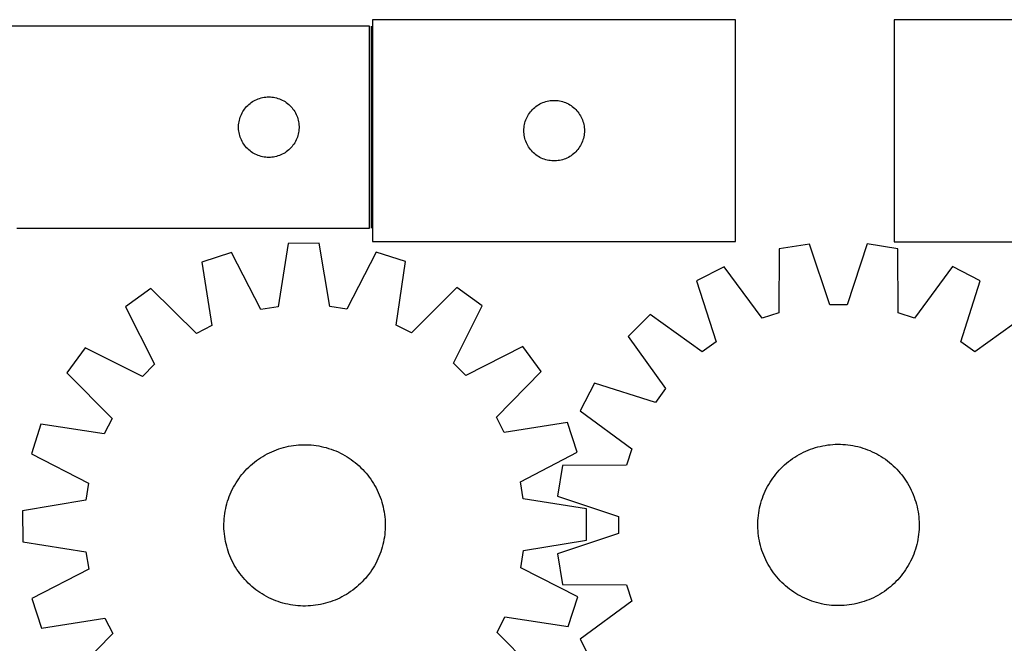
# Model space of a CAD drawing. Header units: millimetres. Extents: x 7 to 1493, y 7 to 2993.
# Tile 9 of 13: x 365 to 853, y 2684 to 2993. Entities that reach past the tile are written whole.
import ezdxf

# ---------------------------------------------------------------- set-up
doc = ezdxf.new("R2010")
doc.units = ezdxf.units.MM
doc.layers.add('COMMON', color=5, linetype='CONTINUOUS', true_color=0x0000ff)
doc.layers.add('CUT', color=7, linetype='CONTINUOUS', true_color=0x000000)

msp = doc.modelspace()

# ---------------------------------------------------------------- linework, layer by layer
at = {"layer": 'COMMON'}
msp.add_line((538.801962, 2990.204369), (538.801962, 2890.204369), dxfattribs=at)
at = {"layer": 'CUT'}
for p, q in [((719.551963, 2993.474639), (539.551963, 2993.474639)), ((539.551963, 2993.474639), (539.551963, 2883.474639)), ((719.551963, 2883.474639), (719.551963, 2993.474639)), ((978.1799, 2993.388458), (798.1799, 2993.388458)), ((798.1799, 2993.388458), (798.1799, 2883.388458)), ((538.051962, 2990.204369), (288.051962, 2990.204369)), ((538.051962, 2890.204369), (538.051962, 2990.204369)), ((482.045153, 2953.949122), (482.76068, 2954.240121)), ((482.76068, 2954.240121), (483.490239, 2954.493899)), ((483.490239, 2954.493899), (484.231895, 2954.709784)), ((484.231895, 2954.709784), (484.983681, 2954.887204)), ((484.983681, 2954.887204), (485.743603, 2955.025687)), ((485.743603, 2955.025687), (486.509647, 2955.124867)), ((486.509647, 2955.124867), (487.27978, 2955.18448)), ((487.27978, 2955.18448), (488.051962, 2955.204369)), ((488.051962, 2955.204369), (488.824143, 2955.18448)), ((488.824143, 2955.18448), (489.594277, 2955.124867)), ((489.594277, 2955.124867), (490.36032, 2955.025687)), ((490.36032, 2955.025687), (491.120243, 2954.887204)), ((491.120243, 2954.887204), (491.872029, 2954.709784)), ((491.872029, 2954.709784), (492.613684, 2954.493899)), ((492.613684, 2954.493899), (493.343243, 2954.240121)), ((493.343243, 2954.240121), (494.05877, 2953.949122)), ((475.606807, 2948.578024), (476.054373, 2949.207583)), ((476.054373, 2949.207583), (476.533755, 2949.813266)), ((476.533755, 2949.813266), (477.043681, 2950.393469)), ((477.043681, 2950.393469), (477.582799, 2950.946651)), ((477.582799, 2950.946651), (478.14968, 2951.471348)), ((478.14968, 2951.471348), (478.74282, 2951.966166)), ((478.74282, 2951.966166), (479.360645, 2952.429794)), ((479.360645, 2952.429794), (480.001519, 2952.861002)), ((480.001519, 2952.861002), (480.663741, 2953.258647)), ((480.663741, 2953.258647), (481.345555, 2953.621675)), ((481.345555, 2953.621675), (482.045153, 2953.949122)), ((494.05877, 2953.949122), (494.758369, 2953.621675)), ((494.758369, 2953.621675), (495.440183, 2953.258647)), ((495.440183, 2953.258647), (496.102405, 2952.861002)), ((496.102405, 2952.861002), (496.743278, 2952.429794)), ((496.743278, 2952.429794), (497.361104, 2951.966166)), ((497.361104, 2951.966166), (497.954244, 2951.471348)), ((497.954244, 2951.471348), (498.521124, 2950.946651)), ((498.521124, 2950.946651), (499.060242, 2950.393469)), ((499.060242, 2950.393469), (499.570168, 2949.813266)), ((499.570168, 2949.813266), (500.04955, 2949.207583)), ((500.04955, 2949.207583), (500.497117, 2948.578024)), ((618.80968, 2948.943802), (619.362863, 2949.48292)), ((619.362863, 2949.48292), (619.943065, 2949.992846)), ((619.943065, 2949.992846), (620.548749, 2950.472228)), ((620.548749, 2950.472228), (621.178307, 2950.919794)), ((621.178307, 2950.919794), (621.830071, 2951.334359)), ((621.830071, 2951.334359), (622.502312, 2951.714821)), ((622.502312, 2951.714821), (623.193247, 2952.060173)), ((623.193247, 2952.060173), (623.901044, 2952.369499)), ((623.901044, 2952.369499), (624.623827, 2952.641978)), ((624.623827, 2952.641978), (625.359678, 2952.876887)), ((625.359678, 2952.876887), (626.106647, 2953.073605)), ((626.106647, 2953.073605), (626.862751, 2953.231609)), ((626.862751, 2953.231609), (627.625987, 2953.350479)), ((627.625987, 2953.350479), (628.394331, 2953.429902)), ((628.394331, 2953.429902), (629.165744, 2953.469666)), ((629.165744, 2953.469666), (629.938181, 2953.469666)), ((629.938181, 2953.469666), (630.709595, 2953.429902)), ((630.709595, 2953.429902), (631.477938, 2953.350479)), ((631.477938, 2953.350479), (632.241174, 2953.231609)), ((632.241174, 2953.231609), (632.997279, 2953.073605)), ((632.997279, 2953.073605), (633.744247, 2952.876887)), ((633.744247, 2952.876887), (634.480098, 2952.641978)), ((634.480098, 2952.641978), (635.202881, 2952.369499)), ((635.202881, 2952.369499), (635.910679, 2952.060173)), ((635.910679, 2952.060173), (636.601614, 2951.714821)), ((636.601614, 2951.714821), (637.273855, 2951.334359)), ((637.273855, 2951.334359), (637.925619, 2950.919794)), ((637.925619, 2950.919794), (638.555177, 2950.472228)), ((638.555177, 2950.472228), (639.16086, 2949.992846)), ((639.16086, 2949.992846), (639.741063, 2949.48292)), ((639.741063, 2949.48292), (640.294246, 2948.943802)), ((473.452996, 2943.649685), (473.649714, 2944.396653)), ((473.649714, 2944.396653), (473.884623, 2945.132504)), ((473.884623, 2945.132504), (474.157102, 2945.855287)), ((474.157102, 2945.855287), (474.466428, 2946.563084)), ((474.466428, 2946.563084), (474.81178, 2947.25402)), ((474.81178, 2947.25402), (475.192242, 2947.926261)), ((475.192242, 2947.926261), (475.606807, 2948.578024)), ((500.497117, 2948.578024), (500.911681, 2947.926261)), ((500.911681, 2947.926261), (501.292144, 2947.25402)), ((501.292144, 2947.25402), (501.637496, 2946.563084)), ((501.637496, 2946.563084), (501.946821, 2945.855287)), ((501.946821, 2945.855287), (502.2193, 2945.132504)), ((502.2193, 2945.132504), (502.45421, 2944.396653)), ((502.45421, 2944.396653), (502.650927, 2943.649685)), ((615.51621, 2943.765921), (615.807209, 2944.481448)), ((615.807209, 2944.481448), (616.134657, 2945.181046)), ((616.134657, 2945.181046), (616.497684, 2945.86286)), ((616.497684, 2945.86286), (616.895329, 2946.525082)), ((616.895329, 2946.525082), (617.326538, 2947.165956)), ((617.326538, 2947.165956), (617.790166, 2947.783781)), ((617.790166, 2947.783781), (618.284984, 2948.376921)), ((618.284984, 2948.376921), (618.80968, 2948.943802)), ((640.294246, 2948.943802), (640.818942, 2948.376921)), ((640.818942, 2948.376921), (641.31376, 2947.783781)), ((641.31376, 2947.783781), (641.777388, 2947.165956)), ((641.777388, 2947.165956), (642.208596, 2946.525082)), ((642.208596, 2946.525082), (642.606241, 2945.86286)), ((642.606241, 2945.86286), (642.969269, 2945.181046)), ((642.969269, 2945.181046), (643.296716, 2944.481448)), ((643.296716, 2944.481448), (643.587715, 2943.765921)), ((473.056935, 2940.590587), (473.096699, 2941.362001)), ((473.056935, 2939.81815), (473.056935, 2940.590587)), ((473.096699, 2939.046737), (473.056935, 2939.81815)), ((473.096699, 2941.362001), (473.176122, 2942.130344)), ((473.176122, 2942.130344), (473.294992, 2942.89358)), ((473.294992, 2942.89358), (473.452996, 2943.649685)), ((502.650927, 2943.649685), (502.808931, 2942.89358)), ((502.808931, 2942.89358), (502.927802, 2942.130344)), ((502.927802, 2942.130344), (503.007225, 2941.362001)), ((503.007225, 2941.362001), (503.046989, 2940.590587)), ((503.046989, 2939.81815), (503.007225, 2939.046737)), ((503.046989, 2940.590587), (503.046989, 2939.81815)), ((614.571851, 2939.246821), (614.631465, 2940.016954)), ((614.631465, 2940.016954), (614.730644, 2940.782998)), ((614.730644, 2940.782998), (614.869127, 2941.54292)), ((614.869127, 2941.54292), (615.046547, 2942.294706)), ((615.046547, 2942.294706), (615.262432, 2943.036362)), ((615.262432, 2943.036362), (615.51621, 2943.765921)), ((643.587715, 2943.765921), (643.841493, 2943.036362)), ((643.841493, 2943.036362), (644.057379, 2942.294706)), ((644.057379, 2942.294706), (644.234798, 2941.54292)), ((644.234798, 2941.54292), (644.373281, 2940.782998)), ((644.373281, 2940.782998), (644.472461, 2940.016954)), ((644.472461, 2940.016954), (644.532074, 2939.246821)), ((473.176122, 2938.278393), (473.096699, 2939.046737)), ((473.294992, 2937.515157), (473.176122, 2938.278393)), ((473.452996, 2936.759052), (473.294992, 2937.515157)), ((473.649714, 2936.012084), (473.452996, 2936.759052)), ((473.884623, 2935.276233), (473.649714, 2936.012084)), ((474.157102, 2934.55345), (473.884623, 2935.276233)), ((474.466428, 2933.845653), (474.157102, 2934.55345)), ((501.946821, 2934.55345), (501.637496, 2933.845653)), ((502.2193, 2935.276233), (501.946821, 2934.55345)), ((502.45421, 2936.012084), (502.2193, 2935.276233)), ((502.650927, 2936.759052), (502.45421, 2936.012084)), ((502.808931, 2937.515157), (502.650927, 2936.759052)), ((502.927802, 2938.278393), (502.808931, 2937.515157)), ((503.007225, 2939.046737), (502.927802, 2938.278393)), ((614.551963, 2938.474639), (614.571851, 2939.246821)), ((614.571851, 2937.702458), (614.551963, 2938.474639)), ((614.631465, 2936.932324), (614.571851, 2937.702458)), ((614.730644, 2936.166281), (614.631465, 2936.932324)), ((614.869127, 2935.406358), (614.730644, 2936.166281)), ((615.046547, 2934.654572), (614.869127, 2935.406358)), ((615.262432, 2933.912917), (615.046547, 2934.654572)), ((644.057379, 2934.654572), (643.841493, 2933.912917)), ((644.234798, 2935.406358), (644.057379, 2934.654572)), ((644.373281, 2936.166281), (644.234798, 2935.406358)), ((644.472461, 2936.932324), (644.373281, 2936.166281)), ((644.532074, 2937.702458), (644.472461, 2936.932324)), ((644.532074, 2939.246821), (644.551963, 2938.474639)), ((644.551963, 2938.474639), (644.532074, 2937.702458)), ((474.81178, 2933.154717), (474.466428, 2933.845653)), ((475.192242, 2932.482477), (474.81178, 2933.154717)), ((475.606807, 2931.830713), (475.192242, 2932.482477)), ((476.054373, 2931.201154), (475.606807, 2931.830713)), ((476.533755, 2930.595471), (476.054373, 2931.201154)), ((477.043681, 2930.015268), (476.533755, 2930.595471)), ((477.582799, 2929.462086), (477.043681, 2930.015268)), ((499.060242, 2930.015268), (498.521124, 2929.462086)), ((499.570168, 2930.595471), (499.060242, 2930.015268)), ((500.04955, 2931.201154), (499.570168, 2930.595471)), ((500.497117, 2931.830713), (500.04955, 2931.201154)), ((500.911681, 2932.482477), (500.497117, 2931.830713)), ((501.292144, 2933.154717), (500.911681, 2932.482477)), ((501.637496, 2933.845653), (501.292144, 2933.154717)), ((615.51621, 2933.183358), (615.262432, 2933.912917)), ((615.807209, 2932.467831), (615.51621, 2933.183358)), ((616.134657, 2931.768232), (615.807209, 2932.467831)), ((616.497684, 2931.086418), (616.134657, 2931.768232)), ((616.895329, 2930.424196), (616.497684, 2931.086418)), ((617.326538, 2929.783323), (616.895329, 2930.424196)), ((617.790166, 2929.165497), (617.326538, 2929.783323)), ((641.777388, 2929.783323), (641.31376, 2929.165497)), ((642.208596, 2930.424196), (641.777388, 2929.783323)), ((642.606241, 2931.086418), (642.208596, 2930.424196)), ((642.969269, 2931.768232), (642.606241, 2931.086418)), ((643.296716, 2932.467831), (642.969269, 2931.768232)), ((643.587715, 2933.183358), (643.296716, 2932.467831)), ((643.841493, 2933.912917), (643.587715, 2933.183358)), ((478.14968, 2928.93739), (477.582799, 2929.462086)), ((478.74282, 2928.442571), (478.14968, 2928.93739)), ((479.360645, 2927.978944), (478.74282, 2928.442571)), ((480.001519, 2927.547735), (479.360645, 2927.978944)), ((480.663741, 2927.15009), (480.001519, 2927.547735)), ((481.345555, 2926.787062), (480.663741, 2927.15009)), ((482.045153, 2926.459615), (481.345555, 2926.787062)), ((482.76068, 2926.168616), (482.045153, 2926.459615)), ((483.490239, 2925.914838), (482.76068, 2926.168616)), ((484.231895, 2925.698953), (483.490239, 2925.914838)), ((484.983681, 2925.521533), (484.231895, 2925.698953)), ((485.743603, 2925.38305), (484.983681, 2925.521533)), ((486.509647, 2925.28387), (485.743603, 2925.38305)), ((487.27978, 2925.224257), (486.509647, 2925.28387)), ((488.051962, 2925.204369), (487.27978, 2925.224257)), ((488.824143, 2925.224257), (488.051962, 2925.204369)), ((489.594277, 2925.28387), (488.824143, 2925.224257)), ((490.36032, 2925.38305), (489.594277, 2925.28387)), ((491.120243, 2925.521533), (490.36032, 2925.38305)), ((491.872029, 2925.698953), (491.120243, 2925.521533)), ((492.613684, 2925.914838), (491.872029, 2925.698953)), ((493.343243, 2926.168616), (492.613684, 2925.914838)), ((494.05877, 2926.459615), (493.343243, 2926.168616)), ((494.758369, 2926.787062), (494.05877, 2926.459615)), ((495.440183, 2927.15009), (494.758369, 2926.787062)), ((496.102405, 2927.547735), (495.440183, 2927.15009)), ((496.743278, 2927.978944), (496.102405, 2927.547735)), ((497.361104, 2928.442571), (496.743278, 2927.978944)), ((497.954244, 2928.93739), (497.361104, 2928.442571)), ((498.521124, 2929.462086), (497.954244, 2928.93739)), ((618.284984, 2928.572357), (617.790166, 2929.165497)), ((618.80968, 2928.005477), (618.284984, 2928.572357)), ((619.362863, 2927.466359), (618.80968, 2928.005477)), ((619.943065, 2926.956433), (619.362863, 2927.466359)), ((620.548749, 2926.477051), (619.943065, 2926.956433)), ((621.178307, 2926.029484), (620.548749, 2926.477051)), ((621.830071, 2925.61492), (621.178307, 2926.029484)), ((622.502312, 2925.234457), (621.830071, 2925.61492)), ((623.193247, 2924.889105), (622.502312, 2925.234457)), ((623.901044, 2924.57978), (623.193247, 2924.889105)), ((635.910679, 2924.889105), (635.202881, 2924.57978)), ((636.601614, 2925.234457), (635.910679, 2924.889105)), ((637.273855, 2925.61492), (636.601614, 2925.234457)), ((637.925619, 2926.029484), (637.273855, 2925.61492)), ((638.555177, 2926.477051), (637.925619, 2926.029484)), ((639.16086, 2926.956433), (638.555177, 2926.477051)), ((639.741063, 2927.466359), (639.16086, 2926.956433)), ((640.294246, 2928.005477), (639.741063, 2927.466359)), ((640.818942, 2928.572357), (640.294246, 2928.005477)), ((641.31376, 2929.165497), (640.818942, 2928.572357)), ((624.623827, 2924.307301), (623.901044, 2924.57978)), ((625.359678, 2924.072391), (624.623827, 2924.307301)), ((626.106647, 2923.875674), (625.359678, 2924.072391)), ((626.862751, 2923.71767), (626.106647, 2923.875674)), ((627.625987, 2923.598799), (626.862751, 2923.71767)), ((628.394331, 2923.519376), (627.625987, 2923.598799)), ((629.165744, 2923.479612), (628.394331, 2923.519376)), ((629.938181, 2923.479612), (629.165744, 2923.479612)), ((630.709595, 2923.519376), (629.938181, 2923.479612)), ((631.477938, 2923.598799), (630.709595, 2923.519376)), ((632.241174, 2923.71767), (631.477938, 2923.598799)), ((632.997279, 2923.875674), (632.241174, 2923.71767)), ((633.744247, 2924.072391), (632.997279, 2923.875674)), ((634.480098, 2924.307301), (633.744247, 2924.072391)), ((635.202881, 2924.57978), (634.480098, 2924.307301)), ((363.051962, 2890.204369), (538.051962, 2890.204369)), ((497.66461, 2882.572481), (492.621334, 2851.211038)), ((513.050584, 2882.620957), (497.66461, 2882.572481)), ((518.291374, 2851.291915), (513.050584, 2882.620957)), ((539.551963, 2883.474639), (719.551963, 2883.474639)), ((756.267764, 2882.283607), (741.071636, 2879.873578)), ((766.256208, 2852.130569), (756.267764, 2882.283607)), ((784.806611, 2882.289468), (774.830552, 2852.13233)), ((800.003727, 2879.88568), (784.806611, 2882.289468)), ((798.1799, 2883.388458), (978.1799, 2883.388458)), ((469.491329, 2878.019236), (454.873377, 2873.218606)), ((484.156823, 2849.84304), (469.491329, 2878.019236)), ((541.251997, 2878.245327), (526.764337, 2849.97728)), ((555.899907, 2873.536903), (541.251997, 2878.245327)), ((741.071636, 2879.873578), (740.902908, 2848.109663)), ((800.185501, 2848.121838), (800.003727, 2879.88568)), ((454.873377, 2873.218606), (459.768156, 2841.833643)), ((551.202989, 2842.12172), (555.899907, 2873.536903)), ((827.147595, 2871.072266), (808.340731, 2845.473894)), ((840.8581, 2864.08996), (827.147595, 2871.072266)), ((713.93139, 2871.049015), (700.223754, 2864.061079)), ((732.748767, 2845.458371), (713.93139, 2871.049015)), ((700.223754, 2864.061079), (709.878874, 2833.799662)), ((831.21541, 2833.82458), (840.8581, 2864.08996)), ((429.486025, 2860.18219), (417.067003, 2851.099324)), ((452.140662, 2837.916922), (429.486025, 2860.18219)), ((581.368901, 2860.660716), (558.855011, 2838.253139)), ((593.844909, 2851.656285), (581.368901, 2860.660716)), ((579.670048, 2823.230098), (593.844909, 2851.656285)), ((774.830552, 2852.13233), (766.256208, 2852.130569)), ((417.067003, 2851.099324), (431.420701, 2822.76302)), ((492.621334, 2851.211038), (484.156823, 2849.84304)), ((526.764337, 2849.97728), (518.291374, 2851.291915)), ((677.138787, 2847.281624), (666.261441, 2836.39981)), ((702.943119, 2828.758364), (677.138787, 2847.281624)), ((740.902908, 2848.109663), (732.748767, 2845.458371)), ((808.340731, 2845.473894), (800.185501, 2848.121838)), ((863.949957, 2847.319989), (838.153235, 2828.786131)), ((459.768156, 2841.833643), (452.140662, 2837.916922)), ((558.855011, 2838.253139), (551.202989, 2842.12172)), ((666.261441, 2836.39981), (684.795298, 2810.603087)), ((709.878874, 2833.799662), (702.943119, 2828.758364)), ((838.153235, 2828.786131), (831.21541, 2833.82458)), ((396.95067, 2830.855832), (387.946239, 2818.379825)), ((425.376857, 2816.680972), (396.95067, 2830.855832)), ((614.0884, 2831.539951), (585.752097, 2817.186254)), ((623.171267, 2819.12093), (614.0884, 2831.539951)), ((431.420701, 2822.76302), (425.376857, 2816.680972)), ((585.752097, 2817.186254), (579.670048, 2823.230098)), ((387.946239, 2818.379825), (410.353816, 2795.865935)), ((600.905998, 2796.466293), (623.171267, 2819.12093)), ((649.491469, 2813.307953), (642.509163, 2799.597447)), ((679.75685, 2803.665263), (649.491469, 2813.307953)), ((684.795298, 2810.603087), (679.75685, 2803.665263)), ((642.509163, 2799.597447), (668.107535, 2780.790583)), ((410.353816, 2795.865935), (406.485235, 2788.213912)), ((604.82272, 2788.838799), (600.905998, 2796.466293)), ((636.207683, 2793.733577), (604.82272, 2788.838799)), ((641.008313, 2779.115626), (636.207683, 2793.733577)), ((375.070052, 2792.910831), (370.361628, 2778.26292)), ((406.485235, 2788.213912), (375.070052, 2792.910831)), ((487.247296, 2778.247207), (488.369593, 2778.812412)), ((488.369593, 2778.812412), (489.509089, 2779.342087)), ((489.509089, 2779.342087), (490.664661, 2779.835707)), ((490.664661, 2779.835707), (491.835167, 2780.292787)), ((491.835167, 2780.292787), (493.019453, 2780.712875)), ((493.019453, 2780.712875), (494.21635, 2781.095556)), ((494.21635, 2781.095556), (495.424676, 2781.440453)), ((495.424676, 2781.440453), (496.64324, 2781.747225)), ((496.64324, 2781.747225), (497.870839, 2782.015569)), ((497.870839, 2782.015569), (499.10626, 2782.245222)), ((499.10626, 2782.245222), (500.348286, 2782.435956)), ((500.348286, 2782.435956), (501.59569, 2782.587582)), ((501.59569, 2782.587582), (502.847241, 2782.699952)), ((502.847241, 2782.699952), (504.101704, 2782.772954)), ((504.101704, 2782.772954), (505.357841, 2782.806517)), ((505.357841, 2782.806517), (506.614412, 2782.800607)), ((506.614412, 2782.800607), (507.870178, 2782.75523)), ((507.870178, 2782.75523), (509.123899, 2782.670431)), ((509.123899, 2782.670431), (510.374337, 2782.546293)), ((510.374337, 2782.546293), (511.62026, 2782.382939)), ((511.62026, 2782.382939), (512.860436, 2782.180531)), ((512.860436, 2782.180531), (514.093643, 2781.939267)), ((514.093643, 2781.939267), (515.318663, 2781.659387)), ((515.318663, 2781.659387), (516.534287, 2781.341166)), ((516.534287, 2781.341166), (517.739316, 2780.984918)), ((517.739316, 2780.984918), (518.93256, 2780.590995)), ((518.93256, 2780.590995), (520.112842, 2780.159786)), ((520.112842, 2780.159786), (521.278997, 2779.691716)), ((521.278997, 2779.691716), (522.429874, 2779.187247)), ((522.429874, 2779.187247), (523.564337, 2778.646877)), ((523.564337, 2778.646877), (524.681268, 2778.07114)), ((612.832117, 2764.450132), (641.008313, 2779.115626)), ((668.107535, 2780.790583), (665.459592, 2772.635354)), ((751.013772, 2777.911467), (752.119524, 2778.508391)), ((752.119524, 2778.508391), (753.24348, 2779.070289)), ((753.24348, 2779.070289), (754.384532, 2779.596605)), ((754.384532, 2779.596605), (755.541552, 2780.08682)), ((755.541552, 2780.08682), (756.7134, 2780.54045)), ((756.7134, 2780.54045), (757.898918, 2780.957048)), ((757.898918, 2780.957048), (759.096936, 2781.336202)), ((759.096936, 2781.336202), (760.306273, 2781.677539)), ((760.306273, 2781.677539), (761.525735, 2781.980721)), ((761.525735, 2781.980721), (762.754119, 2782.245449)), ((762.754119, 2782.245449), (763.990212, 2782.471462)), ((763.990212, 2782.471462), (765.232794, 2782.658536)), ((765.232794, 2782.658536), (766.480638, 2782.806488)), ((766.480638, 2782.806488), (767.732515, 2782.915172)), ((767.732515, 2782.915172), (768.987188, 2782.984479)), ((768.987188, 2782.984479), (770.243418, 2783.014342)), ((770.243418, 2783.014342), (771.499967, 2783.004731)), ((771.499967, 2783.004731), (772.755593, 2782.955655)), ((772.755593, 2782.955655), (774.009059, 2782.867164)), ((774.009059, 2782.867164), (775.259127, 2782.739344)), ((775.259127, 2782.739344), (776.504562, 2782.572321)), ((776.504562, 2782.572321), (777.744137, 2782.366261)), ((777.744137, 2782.366261), (778.976628, 2782.121366)), ((778.976628, 2782.121366), (780.200818, 2781.837879)), ((780.200818, 2781.837879), (781.4155, 2781.516079)), ((781.4155, 2781.516079), (782.619474, 2781.156284)), ((782.619474, 2781.156284), (783.811553, 2780.758848)), ((783.811553, 2780.758848), (784.99056, 2780.324165)), ((784.99056, 2780.324165), (786.155331, 2779.852662)), ((786.155331, 2779.852662), (787.304718, 2779.344806)), ((787.304718, 2779.344806), (788.437585, 2778.801097)), ((788.437585, 2778.801097), (789.552814, 2778.222073)), ((370.361628, 2778.26292), (398.629674, 2763.775261)), ((479.963439, 2773.347025), (480.935411, 2774.143439)), ((480.935411, 2774.143439), (481.93192, 2774.908931)), ((481.93192, 2774.908931), (482.951982, 2775.642744)), ((482.951982, 2775.642744), (483.99459, 2776.344154)), ((483.99459, 2776.344154), (485.058715, 2777.012468)), ((485.058715, 2777.012468), (486.143307, 2777.647028)), ((486.143307, 2777.647028), (487.247296, 2778.247207)), ((524.681268, 2778.07114), (525.779562, 2777.460603)), ((525.779562, 2777.460603), (526.858138, 2776.815869)), ((526.858138, 2776.815869), (527.915929, 2776.137574)), ((527.915929, 2776.137574), (528.951893, 2775.426388)), ((528.951893, 2775.426388), (529.965007, 2774.683012)), ((529.965007, 2774.683012), (530.954271, 2773.908181)), ((530.954271, 2773.908181), (531.918708, 2773.102658)), ((743.872359, 2772.805922), (744.821266, 2773.629683)), ((744.821266, 2773.629683), (745.79558, 2774.423232)), ((745.79558, 2774.423232), (746.794339, 2775.185785)), ((746.794339, 2775.185785), (747.816557, 2775.91659)), ((747.816557, 2775.91659), (748.861226, 2776.614926)), ((748.861226, 2776.614926), (749.927315, 2777.280104)), ((749.927315, 2777.280104), (751.013772, 2777.911467)), ((789.552814, 2778.222073), (790.649306, 2777.608304)), ((790.649306, 2777.608304), (791.725978, 2776.960396)), ((791.725978, 2776.960396), (792.781767, 2776.278988)), ((792.781767, 2776.278988), (793.815632, 2775.564754)), ((793.815632, 2775.564754), (794.826552, 2774.818398)), ((794.826552, 2774.818398), (795.813529, 2774.040656)), ((795.813529, 2774.040656), (796.77559, 2773.232296)), ((474.698774, 2767.965194), (475.504297, 2768.929632)), ((475.504297, 2768.929632), (476.339716, 2769.868292)), ((476.339716, 2769.868292), (477.204206, 2770.780247)), ((477.204206, 2770.780247), (478.096916, 2771.664598)), ((478.096916, 2771.664598), (479.016963, 2772.520472)), ((479.016963, 2772.520472), (479.963439, 2773.347025)), ((531.918708, 2773.102658), (532.857368, 2772.267239)), ((532.857368, 2772.267239), (533.769324, 2771.402748)), ((533.769324, 2771.402748), (534.653675, 2770.510039)), ((534.653675, 2770.510039), (535.509549, 2769.589992)), ((535.509549, 2769.589992), (536.336101, 2768.643515)), ((536.336101, 2768.643515), (537.132516, 2767.671543)), ((633.695749, 2772.45358), (631.291961, 2757.256463)), ((665.459592, 2772.635354), (633.695749, 2772.45358)), ((739.540773, 2768.263382), (740.349133, 2769.225443)), ((740.349133, 2769.225443), (741.187313, 2770.161638)), ((741.187313, 2770.161638), (742.054485, 2771.071043)), ((742.054485, 2771.071043), (742.949796, 2771.952761)), ((742.949796, 2771.952761), (743.872359, 2772.805922)), ((796.77559, 2773.232296), (797.711785, 2772.394117)), ((797.711785, 2772.394117), (798.621191, 2771.526944)), ((798.621191, 2771.526944), (799.502909, 2770.631634)), ((799.502909, 2770.631634), (800.356069, 2769.70907)), ((800.356069, 2769.70907), (801.179831, 2768.760163)), ((801.179831, 2768.760163), (801.973379, 2767.785849)), ((398.629674, 2763.775261), (397.31504, 2755.302298)), ((471.146352, 2762.790486), (471.791086, 2763.869061)), ((471.791086, 2763.869061), (472.469381, 2764.926853)), ((472.469381, 2764.926853), (473.180567, 2765.962817)), ((473.180567, 2765.962817), (473.923943, 2766.97593)), ((473.923943, 2766.97593), (474.698774, 2767.965194)), ((537.132516, 2767.671543), (537.898008, 2766.675035)), ((537.898008, 2766.675035), (538.63182, 2765.654973)), ((538.63182, 2765.654973), (539.33323, 2764.612365)), ((539.33323, 2764.612365), (540.001545, 2763.54824)), ((614.200115, 2755.985621), (612.832117, 2764.450132)), ((735.973126, 2763.099159), (736.621034, 2764.17583)), ((736.621034, 2764.17583), (737.302441, 2765.23162)), ((737.302441, 2765.23162), (738.016675, 2766.265484)), ((738.016675, 2766.265484), (738.763031, 2767.276404)), ((738.763031, 2767.276404), (739.540773, 2768.263382)), ((801.973379, 2767.785849), (802.735933, 2766.78709)), ((802.735933, 2766.78709), (803.466738, 2765.764872)), ((803.466738, 2765.764872), (804.165074, 2764.720203)), ((804.165074, 2764.720203), (804.830251, 2763.654114)), ((804.830251, 2763.654114), (805.461614, 2762.567657)), ((468.915239, 2758.28992), (469.419708, 2759.440797)), ((469.419708, 2759.440797), (469.960077, 2760.575261)), ((469.960077, 2760.575261), (470.535815, 2761.692191)), ((470.535815, 2761.692191), (471.146352, 2762.790486)), ((540.001545, 2763.54824), (540.636105, 2762.463647)), ((540.636105, 2762.463647), (541.236283, 2761.359658)), ((541.236283, 2761.359658), (541.801489, 2760.237362)), ((541.801489, 2760.237362), (542.331163, 2759.097865)), ((542.331163, 2759.097865), (542.824784, 2757.942294)), ((733.728767, 2758.605184), (734.236623, 2759.75457)), ((734.236623, 2759.75457), (734.780332, 2760.887437)), ((734.780332, 2760.887437), (735.359356, 2762.002667)), ((735.359356, 2762.002667), (735.973126, 2763.099159)), ((805.461614, 2762.567657), (806.058539, 2761.461905)), ((806.058539, 2761.461905), (806.620436, 2760.337949)), ((806.620436, 2760.337949), (807.146752, 2759.196897)), ((807.146752, 2759.196897), (807.636968, 2758.039877)), ((397.31504, 2755.302298), (365.985998, 2750.061507)), ((467.265789, 2753.54521), (467.622037, 2754.750239)), ((467.622037, 2754.750239), (468.01596, 2755.943483)), ((468.01596, 2755.943483), (468.447169, 2757.123765)), ((468.447169, 2757.123765), (468.915239, 2758.28992)), ((542.824784, 2757.942294), (543.281864, 2756.771788)), ((543.281864, 2756.771788), (543.701951, 2755.587502)), ((543.701951, 2755.587502), (544.084632, 2754.390605)), ((544.084632, 2754.390605), (544.429529, 2753.182278)), ((645.561558, 2750.942345), (614.200115, 2755.985621)), ((631.291961, 2757.256463), (661.449099, 2747.280404)), ((732.06535, 2753.865352), (732.425145, 2755.069327)), ((732.425145, 2755.069327), (732.822581, 2756.261406)), ((732.822581, 2756.261406), (733.257264, 2757.440412)), ((733.257264, 2757.440412), (733.728767, 2758.605184)), ((807.636968, 2758.039877), (808.090598, 2756.86803)), ((808.090598, 2756.86803), (808.507196, 2755.682512)), ((808.507196, 2755.682512), (808.88635, 2754.484493)), ((808.88635, 2754.484493), (809.227686, 2753.275156)), ((365.985998, 2750.061507), (366.034473, 2734.675533)), ((466.224016, 2748.631183), (466.426424, 2749.87136)), ((466.426424, 2749.87136), (466.667688, 2751.104566)), ((466.667688, 2751.104566), (466.947568, 2752.329586)), ((466.947568, 2752.329586), (467.265789, 2753.54521)), ((544.429529, 2753.182278), (544.736301, 2751.963714)), ((544.736301, 2751.963714), (545.004646, 2750.736116)), ((545.004646, 2750.736116), (545.234299, 2749.500694)), ((545.234299, 2749.500694), (545.425032, 2748.258669)), ((645.610033, 2735.556371), (645.561558, 2750.942345)), ((731.009108, 2748.954415), (731.215168, 2750.19399)), ((731.215168, 2750.19399), (731.460063, 2751.426481)), ((731.460063, 2751.426481), (731.74355, 2752.650671)), ((731.74355, 2752.650671), (732.06535, 2753.865352)), ((809.227686, 2753.275156), (809.530868, 2752.055694)), ((809.530868, 2752.055694), (809.795596, 2750.82731)), ((809.795596, 2750.82731), (810.021609, 2749.591218)), ((810.021609, 2749.591218), (810.208684, 2748.348636)), ((465.806348, 2743.625336), (465.851725, 2744.881101)), ((465.851725, 2744.881101), (465.936524, 2746.134822)), ((465.936524, 2746.134822), (466.060662, 2747.385261)), ((466.060662, 2747.385261), (466.224016, 2748.631183)), ((545.425032, 2748.258669), (545.576659, 2747.011265)), ((545.576659, 2747.011265), (545.689029, 2745.759714)), ((545.689029, 2745.759714), (545.762031, 2744.505251)), ((545.762031, 2744.505251), (545.795594, 2743.249114)), ((661.449099, 2747.280404), (661.45086, 2738.706061)), ((730.576698, 2743.949819), (730.625774, 2745.205446)), ((730.625774, 2745.205446), (730.714265, 2746.458911)), ((730.714265, 2746.458911), (730.842085, 2747.708979)), ((730.842085, 2747.708979), (731.009108, 2748.954415)), ((810.208684, 2748.348636), (810.356636, 2747.100791)), ((810.356636, 2747.100791), (810.465319, 2745.848914)), ((810.465319, 2745.848914), (810.534626, 2744.594242)), ((810.534626, 2744.594242), (810.564489, 2743.338011)), ((465.800438, 2742.368764), (465.806348, 2743.625336)), ((465.834, 2741.112627), (465.800438, 2742.368764)), ((465.907002, 2739.858164), (465.834, 2741.112627)), ((466.019372, 2738.606613), (465.907002, 2739.858164)), ((545.659507, 2739.483056), (545.535369, 2738.232617)), ((545.744306, 2740.736777), (545.659507, 2739.483056)), ((545.789683, 2741.992542), (545.744306, 2740.736777)), ((545.795594, 2743.249114), (545.789683, 2741.992542)), ((730.567087, 2742.693271), (730.576698, 2743.949819)), ((730.59695, 2741.43704), (730.567087, 2742.693271)), ((730.666257, 2740.182367), (730.59695, 2741.43704)), ((730.774941, 2738.930491), (730.666257, 2740.182367)), ((810.417311, 2739.57237), (810.289491, 2738.322303)), ((810.505803, 2740.825836), (810.417311, 2739.57237)), ((810.554878, 2742.081462), (810.505803, 2740.825836)), ((810.564489, 2743.338011), (810.554878, 2742.081462)), ((366.034473, 2734.675533), (397.395917, 2729.632257)), ((466.170999, 2737.359209), (466.019372, 2738.606613)), ((466.361733, 2736.117184), (466.170999, 2737.359209)), ((466.591385, 2734.881762), (466.361733, 2736.117184)), ((466.85973, 2733.654164), (466.591385, 2734.881762)), ((544.928344, 2734.513312), (544.648463, 2733.288292)), ((545.169607, 2735.746518), (544.928344, 2734.513312)), ((545.372016, 2736.986695), (545.169607, 2735.746518)), ((545.535369, 2738.232617), (545.372016, 2736.986695)), ((614.280991, 2730.315581), (645.610033, 2735.556371)), ((661.45086, 2738.706061), (631.297822, 2728.717616)), ((730.922893, 2737.682646), (730.774941, 2738.930491)), ((731.109968, 2736.440064), (730.922893, 2737.682646)), ((731.335981, 2735.203971), (731.109968, 2736.440064)), ((731.600709, 2733.975588), (731.335981, 2735.203971)), ((809.671514, 2734.604801), (809.388027, 2733.380611)), ((809.916408, 2735.837292), (809.671514, 2734.604801)), ((810.122469, 2737.076867), (809.916408, 2735.837292)), ((810.289491, 2738.322303), (810.122469, 2737.076867)), ((397.395917, 2729.632257), (398.763915, 2721.167746)), ((467.166502, 2732.4356), (466.85973, 2733.654164)), ((467.511399, 2731.227273), (467.166502, 2732.4356)), ((467.89408, 2730.030377), (467.511399, 2731.227273)), ((468.314168, 2728.846091), (467.89408, 2730.030377)), ((543.580071, 2729.674395), (543.148862, 2728.494113)), ((543.973994, 2730.867639), (543.580071, 2729.674395)), ((544.330242, 2732.072668), (543.973994, 2730.867639)), ((544.648463, 2733.288292), (544.330242, 2732.072668)), ((612.966357, 2721.842617), (614.280991, 2730.315581)), ((731.90389, 2732.756126), (731.600709, 2733.975588)), ((732.245227, 2731.546789), (731.90389, 2732.756126)), ((732.624381, 2730.34877), (732.245227, 2731.546789)), ((733.040979, 2729.163252), (732.624381, 2730.34877)), ((808.308996, 2729.769876), (807.874312, 2728.590869)), ((808.706431, 2730.961955), (808.308996, 2729.769876)), ((809.066227, 2732.165929), (808.706431, 2730.961955)), ((809.388027, 2733.380611), (809.066227, 2732.165929)), ((468.771247, 2727.675584), (468.314168, 2728.846091)), ((469.264868, 2726.520013), (468.771247, 2727.675584)), ((469.794542, 2725.380516), (469.264868, 2726.520013)), ((470.359748, 2724.25822), (469.794542, 2725.380516)), ((541.635954, 2725.042617), (541.060216, 2723.925687)), ((542.176324, 2726.177081), (541.635954, 2725.042617)), ((542.680792, 2727.327958), (542.176324, 2726.177081)), ((543.148862, 2728.494113), (542.680792, 2727.327958)), ((631.297822, 2728.717616), (633.707851, 2713.521488)), ((733.494609, 2727.991405), (733.040979, 2729.163252)), ((733.984824, 2726.834384), (733.494609, 2727.991405)), ((734.51114, 2725.693333), (733.984824, 2726.834384)), ((735.073038, 2724.569377), (734.51114, 2725.693333)), ((806.351245, 2725.143845), (805.77222, 2724.028615)), ((806.894954, 2726.276712), (806.351245, 2725.143845)), ((807.40281, 2727.426098), (806.894954, 2726.276712)), ((807.874312, 2728.590869), (807.40281, 2727.426098)), ((398.763915, 2721.167746), (370.587718, 2706.502252)), ((470.959927, 2723.154231), (470.359748, 2724.25822)), ((471.594486, 2722.069638), (470.959927, 2723.154231)), ((472.262801, 2721.005513), (471.594486, 2722.069638)), ((472.964211, 2719.962905), (472.262801, 2721.005513)), ((473.698024, 2718.942844), (472.964211, 2719.962905)), ((539.12665, 2720.691025), (538.415464, 2719.655062)), ((539.804945, 2721.748817), (539.12665, 2720.691025)), ((540.449679, 2722.827392), (539.804945, 2721.748817)), ((541.060216, 2723.925687), (540.449679, 2722.827392)), ((641.234404, 2707.354958), (612.966357, 2721.842617)), ((735.669963, 2723.463624), (735.073038, 2724.569377)), ((736.301325, 2722.377168), (735.669963, 2723.463624)), ((736.966503, 2721.311079), (736.301325, 2722.377168)), ((737.664839, 2720.26641), (736.966503, 2721.311079)), ((738.395644, 2719.244191), (737.664839, 2720.26641)), ((803.114902, 2719.765797), (802.368545, 2718.754877)), ((803.829136, 2720.799662), (803.114902, 2719.765797)), ((804.510543, 2721.855451), (803.829136, 2720.799662)), ((805.158451, 2722.932123), (804.510543, 2721.855451)), ((805.77222, 2724.028615), (805.158451, 2722.932123)), ((474.463515, 2717.946335), (473.698024, 2718.942844)), ((475.25993, 2716.974363), (474.463515, 2717.946335)), ((476.086482, 2716.027886), (475.25993, 2716.974363)), ((476.942357, 2715.107839), (476.086482, 2716.027886)), ((477.826708, 2714.21513), (476.942357, 2715.107839)), ((534.391825, 2714.837631), (533.499116, 2713.95328)), ((535.256316, 2715.749586), (534.391825, 2714.837631)), ((536.091734, 2716.688246), (535.256316, 2715.749586)), ((536.897257, 2717.652684), (536.091734, 2716.688246)), ((537.672089, 2718.641948), (536.897257, 2717.652684)), ((538.415464, 2719.655062), (537.672089, 2718.641948)), ((739.158197, 2718.245432), (738.395644, 2719.244191)), ((739.951746, 2717.271119), (739.158197, 2718.245432)), ((740.775507, 2716.322212), (739.951746, 2717.271119)), ((741.628668, 2715.399648), (740.775507, 2716.322212)), ((742.510386, 2714.504338), (741.628668, 2715.399648)), ((799.077091, 2714.960238), (798.181781, 2714.07852)), ((799.944264, 2715.869644), (799.077091, 2714.960238)), ((800.782444, 2716.805839), (799.944264, 2715.869644)), ((801.590804, 2717.7679), (800.782444, 2716.805839)), ((802.368545, 2718.754877), (801.590804, 2717.7679)), ((478.738663, 2713.350639), (477.826708, 2714.21513)), ((479.677323, 2712.51522), (478.738663, 2713.350639)), ((480.64176, 2711.709697), (479.677323, 2712.51522)), ((481.631024, 2710.934866), (480.64176, 2711.709697)), ((482.644138, 2710.19149), (481.631024, 2710.934866)), ((483.680102, 2709.480304), (482.644138, 2710.19149)), ((528.644049, 2709.975134), (527.601442, 2709.273724)), ((529.664111, 2710.708947), (528.644049, 2709.975134)), ((530.66062, 2711.474439), (529.664111, 2710.708947)), ((531.632592, 2712.270854), (530.66062, 2711.474439)), ((532.579069, 2713.097406), (531.632592, 2712.270854)), ((533.499116, 2713.95328), (532.579069, 2713.097406)), ((633.707851, 2713.521488), (665.471766, 2713.352761)), ((665.471766, 2713.352761), (668.123059, 2705.198619)), ((743.419791, 2713.637165), (742.510386, 2714.504338)), ((744.355986, 2712.798985), (743.419791, 2713.637165)), ((745.318047, 2711.990625), (744.355986, 2712.798985)), ((746.305025, 2711.212884), (745.318047, 2711.990625)), ((747.315945, 2710.466527), (746.305025, 2711.212884)), ((748.34981, 2709.752293), (747.315945, 2710.466527)), ((793.315019, 2710.114691), (792.27035, 2709.416355)), ((794.337238, 2710.845496), (793.315019, 2710.114691)), ((795.335997, 2711.60805), (794.337238, 2710.845496)), ((796.31031, 2712.401599), (795.335997, 2711.60805)), ((797.259217, 2713.22536), (796.31031, 2712.401599)), ((798.181781, 2714.07852), (797.259217, 2713.22536)), ((370.587718, 2706.502252), (375.388349, 2691.884301)), ((484.737894, 2708.802009), (483.680102, 2709.480304)), ((485.816469, 2708.157275), (484.737894, 2708.802009)), ((486.914764, 2707.546738), (485.816469, 2708.157275)), ((488.031694, 2706.971001), (486.914764, 2707.546738)), ((489.166157, 2706.430631), (488.031694, 2706.971001)), ((490.317034, 2705.926162), (489.166157, 2706.430631)), ((491.483189, 2705.458092), (490.317034, 2705.926162)), ((492.663471, 2705.026883), (491.483189, 2705.458092)), ((519.760864, 2705.325091), (518.576578, 2704.905003)), ((520.93137, 2705.782171), (519.760864, 2705.325091)), ((522.086942, 2706.275791), (520.93137, 2705.782171)), ((523.226438, 2706.805466), (522.086942, 2706.275791)), ((524.348735, 2707.370671), (523.226438, 2706.805466)), ((525.452724, 2707.97085), (524.348735, 2707.370671)), ((526.537316, 2708.60541), (525.452724, 2707.97085)), ((527.601442, 2709.273724), (526.537316, 2708.60541)), ((636.525979, 2692.707047), (641.234404, 2707.354958)), ((668.123059, 2705.198619), (642.532414, 2686.381243)), ((749.405599, 2709.070886), (748.34981, 2709.752293)), ((750.482271, 2708.422978), (749.405599, 2709.070886)), ((751.578762, 2707.809209), (750.482271, 2708.422978)), ((752.693992, 2707.230184), (751.578762, 2707.809209)), ((753.826859, 2706.686476), (752.693992, 2707.230184)), ((754.976245, 2706.178619), (753.826859, 2706.686476)), ((756.141017, 2705.707117), (754.976245, 2706.178619)), ((757.320024, 2705.272433), (756.141017, 2705.707117)), ((758.512102, 2704.874998), (757.320024, 2705.272433)), ((783.232659, 2705.074234), (782.03464, 2704.695079)), ((784.418177, 2705.490831), (783.232659, 2705.074234)), ((785.590025, 2705.944462), (784.418177, 2705.490831)), ((786.747045, 2706.434677), (785.590025, 2705.944462)), ((787.888096, 2706.960993), (786.747045, 2706.434677)), ((789.012053, 2707.52289), (787.888096, 2706.960993)), ((790.117805, 2708.119815), (789.012053, 2707.52289)), ((791.204261, 2708.751178), (790.117805, 2708.119815)), ((792.27035, 2709.416355), (791.204261, 2708.751178)), ((493.856715, 2704.63296), (492.663471, 2705.026883)), ((495.061744, 2704.276713), (493.856715, 2704.63296)), ((496.277368, 2703.958491), (495.061744, 2704.276713)), ((497.502388, 2703.678611), (496.277368, 2703.958491)), ((498.735595, 2703.437348), (497.502388, 2703.678611)), ((499.975771, 2703.234939), (498.735595, 2703.437348)), ((501.221694, 2703.071585), (499.975771, 2703.234939)), ((502.472132, 2702.947448), (501.221694, 2703.071585)), ((503.725853, 2702.862648), (502.472132, 2702.947448)), ((504.981619, 2702.817271), (503.725853, 2702.862648)), ((506.23819, 2702.811361), (504.981619, 2702.817271)), ((507.494328, 2702.844924), (506.23819, 2702.811361)), ((508.748791, 2702.917926), (507.494328, 2702.844924)), ((510.000342, 2703.030296), (508.748791, 2702.917926)), ((511.247745, 2703.181922), (510.000342, 2703.030296)), ((512.489771, 2703.372656), (511.247745, 2703.181922)), ((513.725193, 2703.602309), (512.489771, 2703.372656)), ((514.952791, 2703.870653), (513.725193, 2703.602309)), ((516.171355, 2704.177426), (514.952791, 2703.870653)), ((517.379681, 2704.522322), (516.171355, 2704.177426)), ((518.576578, 2704.905003), (517.379681, 2704.522322)), ((759.716077, 2704.515202), (758.512102, 2704.874998)), ((760.930758, 2704.193402), (759.716077, 2704.515202)), ((762.154949, 2703.909915), (760.930758, 2704.193402)), ((763.387439, 2703.665021), (762.154949, 2703.909915)), ((764.627014, 2703.45896), (763.387439, 2703.665021)), ((765.87245, 2703.291938), (764.627014, 2703.45896)), ((767.122518, 2703.164118), (765.87245, 2703.291938)), ((768.375983, 2703.075626), (767.122518, 2703.164118)), ((769.63161, 2703.026551), (768.375983, 2703.075626)), ((770.888159, 2703.01694), (769.63161, 2703.026551)), ((772.144389, 2703.046803), (770.888159, 2703.01694)), ((773.399062, 2703.11611), (772.144389, 2703.046803)), ((774.650938, 2703.224793), (773.399062, 2703.11611)), ((775.898783, 2703.372745), (774.650938, 2703.224793)), ((777.141365, 2703.55982), (775.898783, 2703.372745)), ((778.377458, 2703.785833), (777.141365, 2703.55982)), ((779.605841, 2704.050561), (778.377458, 2703.785833)), ((780.825303, 2704.353743), (779.605841, 2704.050561)), ((782.03464, 2704.695079), (780.825303, 2704.353743)), ((375.388349, 2691.884301), (406.773312, 2696.779079)), ((406.773312, 2696.779079), (410.690033, 2689.151585)), ((601.242215, 2689.751943), (605.110796, 2697.403966)), ((605.110796, 2697.403966), (636.525979, 2692.707047)), ((410.690033, 2689.151585), (388.424765, 2666.496948)), ((623.649792, 2667.238054), (601.242215, 2689.751943)), ((642.532414, 2686.381243), (649.52035, 2672.673606))]:
    msp.add_line(p, q, dxfattribs=at)

doc.saveas('drawing.dxf')
